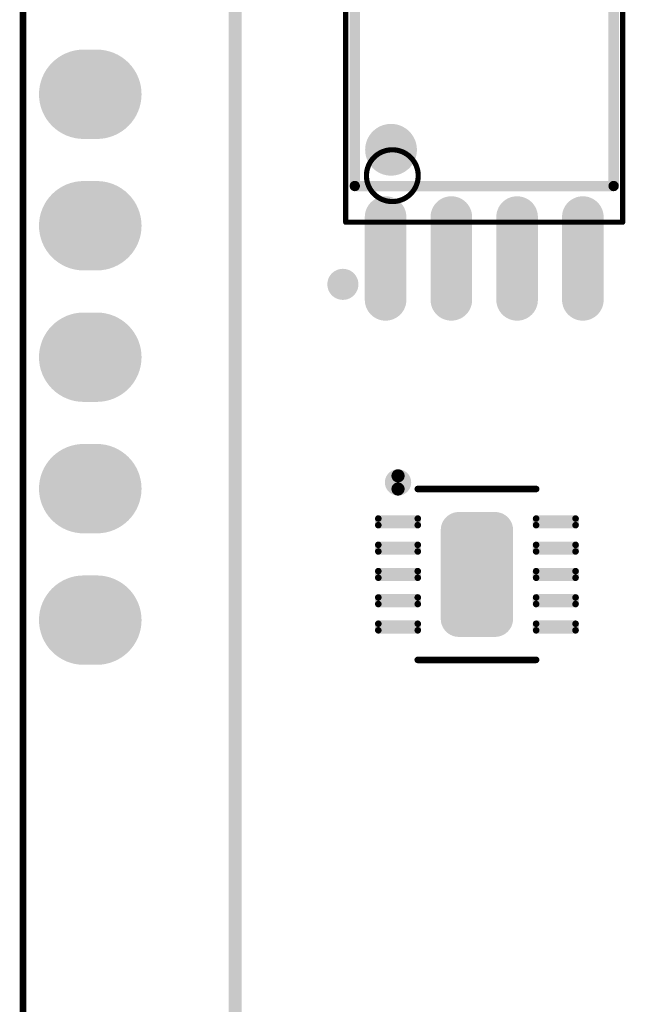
# Model space of a CAD drawing. Header units: millimetres. Extents: x 6.83 to 8, y 14.94 to 18.7.
# Tile 6 of 11: x 6.83 to 7.29, y 17 to 17.75. Entities that reach past the tile are written whole.
import ezdxf

# ---------------------------------------------------------------- set-up
doc = ezdxf.new("R2010")
doc.units = ezdxf.units.MM
doc.header["$MEASUREMENT"] = 0
for name, color, linetype in [('BottomLayer', 5, 'Continuous'), ('BottomOverlay', 54, 'Continuous'), ('BottomSolder', 6, 'Continuous'), ('KeepOutLayer', 6, 'Continuous'), ('Mechanical13', 56, 'Continuous'), ('MidLayer1', 16, 'Continuous'), ('MidLayer2', 76, 'Continuous'), ('MultiLayer', 9, 'Continuous'), ('TopLayer', 1, 'Continuous'), ('TopOverlay', 2, 'Continuous'), ('TopPaste', 8, 'Continuous'), ('TopSolder', 216, 'Continuous')]:
    doc.layers.add(name, color=color, linetype=linetype)

# ---------------------------------------------------------------- blocks, each defined once
blk = doc.blocks.new('BATTERY_BOX18650_DIP_____B_2')
at = {"layer": 'BottomOverlay', "const_width": 0.01}
blk.add_lwpolyline([(1.50744, 0.41142), (-1.52756, 0.41142)], dxfattribs=at)
blk = doc.blocks.new('QFN_10_3X3MM__8')
at = {"layer": 'TopLayer'}
for points, const_width in [([(-0.04375, 0.075, 1), (-0.04125, 0.075, 1)], 0.0025), ([(-0.03875, 0.075, 1), (-0.03625, 0.075, 1)], 0.0025), ([(-0.02375, 0.075, 1), (-0.02125, 0.075, 1)], 0.0025), ([(-0.01875, 0.075, 1), (-0.01625, 0.075, 1)], 0.0025), ([(-0.00375, 0.075, 1), (-0.00125, 0.075, 1)], 0.0025), ([(0.00125, 0.075, 1), (0.00375, 0.075, 1)], 0.0025), ([(0.01625, 0.075, 1), (0.01875, 0.075, 1)], 0.0025), ([(0.02125, 0.075, 1), (0.02375, 0.075, 1)], 0.0025), ([(0.03625, 0.075, 1), (0.03875, 0.075, 1)], 0.0025), ([(0.04125, 0.075, 1), (0.04375, 0.075, 1)], 0.0025), ([(-0.04375, 0.045, 1), (-0.04125, 0.045, 1)], 0.0025), ([(-0.03875, 0.045, 1), (-0.03625, 0.045, 1)], 0.0025), ([(-0.02375, 0.045, 1), (-0.02125, 0.045, 1)], 0.0025), ([(-0.01875, 0.045, 1), (-0.01625, 0.045, 1)], 0.0025), ([(-0.00375, 0.045, 1), (-0.00125, 0.045, 1)], 0.0025), ([(0.00125, 0.045, 1), (0.00375, 0.045, 1)], 0.0025), ([(0.01625, 0.045, 1), (0.01875, 0.045, 1)], 0.0025), ([(0.02125, 0.045, 1), (0.02375, 0.045, 1)], 0.0025), ([(0.03625, 0.045, 1), (0.03875, 0.045, 1)], 0.0025), ([(0.04125, 0.045, 1), (0.04375, 0.045, 1)], 0.0025), ([(-0.04062, 0.01375, 1), (-0.02687, 0.01375, 1)], 0.01375), ([(0.02688, 0.01375, 1), (0.04063, 0.01375, 1)], 0.01375), ([(-0.04062, -0.01375, 1), (-0.02687, -0.01375, 1)], 0.01375), ([(0.02688, -0.01375, 1), (0.04063, -0.01375, 1)], 0.01375), ([(-0.04375, -0.045, 1), (-0.04125, -0.045, 1)], 0.0025), ([(-0.03875, -0.045, 1), (-0.03625, -0.045, 1)], 0.0025), ([(-0.02375, -0.045, 1), (-0.02125, -0.045, 1)], 0.0025), ([(-0.01875, -0.045, 1), (-0.01625, -0.045, 1)], 0.0025), ([(-0.00375, -0.045, 1), (-0.00125, -0.045, 1)], 0.0025), ([(0.00125, -0.045, 1), (0.00375, -0.045, 1)], 0.0025), ([(0.01625, -0.045, 1), (0.01875, -0.045, 1)], 0.0025), ([(0.02125, -0.045, 1), (0.02375, -0.045, 1)], 0.0025), ([(0.03625, -0.045, 1), (0.03875, -0.045, 1)], 0.0025), ([(0.04125, -0.045, 1), (0.04375, -0.045, 1)], 0.0025), ([(-0.04375, -0.075, 1), (-0.04125, -0.075, 1)], 0.0025), ([(-0.03875, -0.075, 1), (-0.03625, -0.075, 1)], 0.0025), ([(-0.02375, -0.075, 1), (-0.02125, -0.075, 1)], 0.0025), ([(-0.01875, -0.075, 1), (-0.01625, -0.075, 1)], 0.0025), ([(-0.00375, -0.075, 1), (-0.00125, -0.075, 1)], 0.0025), ([(0.00125, -0.075, 1), (0.00375, -0.075, 1)], 0.0025), ([(0.01625, -0.075, 1), (0.01875, -0.075, 1)], 0.0025), ([(0.02125, -0.075, 1), (0.02375, -0.075, 1)], 0.0025), ([(0.03625, -0.075, 1), (0.03875, -0.075, 1)], 0.0025), ([(0.04125, -0.075, 1), (0.04375, -0.075, 1)], 0.0025)]:
    blk.add_lwpolyline(points, format="xyb", close=True, dxfattribs=dict(at, const_width=const_width))
for points in [[(-0.045, 0.045), (-0.035, 0.045), (-0.045, 0.075), (-0.035, 0.075)], [(-0.0425, 0.0425), (-0.0375, 0.0425), (-0.0425, 0.0775), (-0.0375, 0.0775)], [(-0.025, 0.045), (-0.015, 0.045), (-0.025, 0.075), (-0.015, 0.075)], [(-0.0225, 0.0425), (-0.0175, 0.0425), (-0.0225, 0.0775), (-0.0175, 0.0775)], [(-0.005, 0.045), (0.005, 0.045), (-0.005, 0.075), (0.005, 0.075)], [(-0.0025, 0.0425), (0.0025, 0.0425), (-0.0025, 0.0775), (0.0025, 0.0775)], [(0.015, 0.045), (0.025, 0.045), (0.015, 0.075), (0.025, 0.075)], [(0.0175, 0.0425), (0.0225, 0.0425), (0.0175, 0.0775), (0.0225, 0.0775)], [(0.035, 0.045), (0.045, 0.045), (0.035, 0.075), (0.045, 0.075)], [(0.0375, 0.0425), (0.0425, 0.0425), (0.0375, 0.0775), (0.0425, 0.0775)], [(-0.03375, -0.0275), (0.03375, -0.0275), (-0.03375, 0.0275), (0.03375, 0.0275)], [(-0.0475, -0.01375), (0.0475, -0.01375), (-0.0475, 0.01375), (0.0475, 0.01375)], [(-0.0425, -0.0775), (-0.0375, -0.0775), (-0.0425, -0.0425), (-0.0375, -0.0425)], [(-0.0225, -0.0775), (-0.0175, -0.0775), (-0.0225, -0.0425), (-0.0175, -0.0425)], [(-0.0025, -0.0775), (0.0025, -0.0775), (-0.0025, -0.0425), (0.0025, -0.0425)], [(0.0175, -0.0775), (0.0225, -0.0775), (0.0175, -0.0425), (0.0225, -0.0425)], [(0.0375, -0.0775), (0.0425, -0.0775), (0.0375, -0.0425), (0.0425, -0.0425)], [(-0.045, -0.075), (-0.035, -0.075), (-0.045, -0.045), (-0.035, -0.045)], [(-0.025, -0.075), (-0.015, -0.075), (-0.025, -0.045), (-0.015, -0.045)], [(-0.005, -0.075), (0.005, -0.075), (-0.005, -0.045), (0.005, -0.045)], [(0.015, -0.075), (0.025, -0.075), (0.015, -0.045), (0.025, -0.045)], [(0.035, -0.075), (0.045, -0.075), (0.035, -0.045), (0.045, -0.045)]]:
    blk.add_solid(points, dxfattribs=at)
at = {"layer": 'TopOverlay', "const_width": 0.005}
for points in [[(-0.065, 0.045), (-0.065, -0.045)], [(0.065, 0.045), (0.065, -0.045)]]:
    blk.add_lwpolyline(points, dxfattribs=at)
at = {"layer": 'TopOverlay'}
for points, const_width in [([(-0.06625, 0.045, 1), (-0.06375, 0.045, 1)], 0.0025), ([(0.06375, 0.045, 1), (0.06625, 0.045, 1)], 0.0025), ([(-0.06625, -0.045, 1), (-0.06375, -0.045, 1)], 0.0025), ([(0.06375, -0.045, 1), (0.06625, -0.045, 1)], 0.0025), ([(-0.065, -0.06, 1), (-0.075, -0.06, 1)], 0.01), ([(-0.0775, -0.06, 1), (-0.0725, -0.06, 1)], 0.005), ([(-0.0675, -0.06, 1), (-0.0625, -0.06, 1)], 0.005)]:
    blk.add_lwpolyline(points, format="xyb", close=True, dxfattribs=dict(at, const_width=const_width))
at = {"layer": 'TopPaste'}
for points, const_width in [([(-0.04375, 0.075, 1), (-0.04125, 0.075, 1)], 0.0025), ([(-0.03875, 0.075, 1), (-0.03625, 0.075, 1)], 0.0025), ([(-0.02375, 0.075, 1), (-0.02125, 0.075, 1)], 0.0025), ([(-0.01875, 0.075, 1), (-0.01625, 0.075, 1)], 0.0025), ([(-0.00375, 0.075, 1), (-0.00125, 0.075, 1)], 0.0025), ([(0.00125, 0.075, 1), (0.00375, 0.075, 1)], 0.0025), ([(0.01625, 0.075, 1), (0.01875, 0.075, 1)], 0.0025), ([(0.02125, 0.075, 1), (0.02375, 0.075, 1)], 0.0025), ([(0.03625, 0.075, 1), (0.03875, 0.075, 1)], 0.0025), ([(0.04125, 0.075, 1), (0.04375, 0.075, 1)], 0.0025), ([(-0.04375, 0.045, 1), (-0.04125, 0.045, 1)], 0.0025), ([(-0.03875, 0.045, 1), (-0.03625, 0.045, 1)], 0.0025), ([(-0.02375, 0.045, 1), (-0.02125, 0.045, 1)], 0.0025), ([(-0.01875, 0.045, 1), (-0.01625, 0.045, 1)], 0.0025), ([(-0.00375, 0.045, 1), (-0.00125, 0.045, 1)], 0.0025), ([(0.00125, 0.045, 1), (0.00375, 0.045, 1)], 0.0025), ([(0.01625, 0.045, 1), (0.01875, 0.045, 1)], 0.0025), ([(0.02125, 0.045, 1), (0.02375, 0.045, 1)], 0.0025), ([(0.03625, 0.045, 1), (0.03875, 0.045, 1)], 0.0025), ([(0.04125, 0.045, 1), (0.04375, 0.045, 1)], 0.0025), ([(-0.04062, 0.01375, 1), (-0.02687, 0.01375, 1)], 0.01375), ([(0.02688, 0.01375, 1), (0.04063, 0.01375, 1)], 0.01375), ([(-0.04062, -0.01375, 1), (-0.02687, -0.01375, 1)], 0.01375), ([(0.02688, -0.01375, 1), (0.04063, -0.01375, 1)], 0.01375), ([(-0.04375, -0.045, 1), (-0.04125, -0.045, 1)], 0.0025), ([(-0.03875, -0.045, 1), (-0.03625, -0.045, 1)], 0.0025), ([(-0.02375, -0.045, 1), (-0.02125, -0.045, 1)], 0.0025), ([(-0.01875, -0.045, 1), (-0.01625, -0.045, 1)], 0.0025), ([(-0.00375, -0.045, 1), (-0.00125, -0.045, 1)], 0.0025), ([(0.00125, -0.045, 1), (0.00375, -0.045, 1)], 0.0025), ([(0.01625, -0.045, 1), (0.01875, -0.045, 1)], 0.0025), ([(0.02125, -0.045, 1), (0.02375, -0.045, 1)], 0.0025), ([(0.03625, -0.045, 1), (0.03875, -0.045, 1)], 0.0025), ([(0.04125, -0.045, 1), (0.04375, -0.045, 1)], 0.0025), ([(-0.04375, -0.075, 1), (-0.04125, -0.075, 1)], 0.0025), ([(-0.03875, -0.075, 1), (-0.03625, -0.075, 1)], 0.0025), ([(-0.02375, -0.075, 1), (-0.02125, -0.075, 1)], 0.0025), ([(-0.01875, -0.075, 1), (-0.01625, -0.075, 1)], 0.0025), ([(-0.00375, -0.075, 1), (-0.00125, -0.075, 1)], 0.0025), ([(0.00125, -0.075, 1), (0.00375, -0.075, 1)], 0.0025), ([(0.01625, -0.075, 1), (0.01875, -0.075, 1)], 0.0025), ([(0.02125, -0.075, 1), (0.02375, -0.075, 1)], 0.0025), ([(0.03625, -0.075, 1), (0.03875, -0.075, 1)], 0.0025), ([(0.04125, -0.075, 1), (0.04375, -0.075, 1)], 0.0025)]:
    blk.add_lwpolyline(points, format="xyb", close=True, dxfattribs=dict(at, const_width=const_width))
for points in [[(-0.045, 0.045), (-0.035, 0.045), (-0.045, 0.075), (-0.035, 0.075)], [(-0.0425, 0.0425), (-0.0375, 0.0425), (-0.0425, 0.0775), (-0.0375, 0.0775)], [(-0.025, 0.045), (-0.015, 0.045), (-0.025, 0.075), (-0.015, 0.075)], [(-0.0225, 0.0425), (-0.0175, 0.0425), (-0.0225, 0.0775), (-0.0175, 0.0775)], [(-0.005, 0.045), (0.005, 0.045), (-0.005, 0.075), (0.005, 0.075)], [(-0.0025, 0.0425), (0.0025, 0.0425), (-0.0025, 0.0775), (0.0025, 0.0775)], [(0.015, 0.045), (0.025, 0.045), (0.015, 0.075), (0.025, 0.075)], [(0.0175, 0.0425), (0.0225, 0.0425), (0.0175, 0.0775), (0.0225, 0.0775)], [(0.035, 0.045), (0.045, 0.045), (0.035, 0.075), (0.045, 0.075)], [(0.0375, 0.0425), (0.0425, 0.0425), (0.0375, 0.0775), (0.0425, 0.0775)], [(-0.03375, -0.0275), (0.03375, -0.0275), (-0.03375, 0.0275), (0.03375, 0.0275)], [(-0.0475, -0.01375), (0.0475, -0.01375), (-0.0475, 0.01375), (0.0475, 0.01375)], [(-0.0425, -0.0775), (-0.0375, -0.0775), (-0.0425, -0.0425), (-0.0375, -0.0425)], [(-0.0225, -0.0775), (-0.0175, -0.0775), (-0.0225, -0.0425), (-0.0175, -0.0425)], [(-0.0025, -0.0775), (0.0025, -0.0775), (-0.0025, -0.0425), (0.0025, -0.0425)], [(0.0175, -0.0775), (0.0225, -0.0775), (0.0175, -0.0425), (0.0225, -0.0425)], [(0.0375, -0.0775), (0.0425, -0.0775), (0.0375, -0.0425), (0.0425, -0.0425)], [(-0.045, -0.075), (-0.035, -0.075), (-0.045, -0.045), (-0.035, -0.045)], [(-0.025, -0.075), (-0.015, -0.075), (-0.025, -0.045), (-0.015, -0.045)], [(-0.005, -0.075), (0.005, -0.075), (-0.005, -0.045), (0.005, -0.045)], [(0.015, -0.075), (0.025, -0.075), (0.015, -0.045), (0.025, -0.045)], [(0.035, -0.075), (0.045, -0.075), (0.035, -0.045), (0.045, -0.045)]]:
    blk.add_solid(points, dxfattribs=at)
at = {"layer": 'TopSolder'}
for points, const_width in [([(-0.04375, 0.075, 1), (-0.04125, 0.075, 1)], 0.0025), ([(-0.03875, 0.075, 1), (-0.03625, 0.075, 1)], 0.0025), ([(-0.02375, 0.075, 1), (-0.02125, 0.075, 1)], 0.0025), ([(-0.01875, 0.075, 1), (-0.01625, 0.075, 1)], 0.0025), ([(-0.00375, 0.075, 1), (-0.00125, 0.075, 1)], 0.0025), ([(0.00125, 0.075, 1), (0.00375, 0.075, 1)], 0.0025), ([(0.01625, 0.075, 1), (0.01875, 0.075, 1)], 0.0025), ([(0.02125, 0.075, 1), (0.02375, 0.075, 1)], 0.0025), ([(0.03625, 0.075, 1), (0.03875, 0.075, 1)], 0.0025), ([(0.04125, 0.075, 1), (0.04375, 0.075, 1)], 0.0025), ([(-0.04375, 0.045, 1), (-0.04125, 0.045, 1)], 0.0025), ([(-0.03875, 0.045, 1), (-0.03625, 0.045, 1)], 0.0025), ([(-0.02375, 0.045, 1), (-0.02125, 0.045, 1)], 0.0025), ([(-0.01875, 0.045, 1), (-0.01625, 0.045, 1)], 0.0025), ([(-0.00375, 0.045, 1), (-0.00125, 0.045, 1)], 0.0025), ([(0.00125, 0.045, 1), (0.00375, 0.045, 1)], 0.0025), ([(0.01625, 0.045, 1), (0.01875, 0.045, 1)], 0.0025), ([(0.02125, 0.045, 1), (0.02375, 0.045, 1)], 0.0025), ([(0.03625, 0.045, 1), (0.03875, 0.045, 1)], 0.0025), ([(0.04125, 0.045, 1), (0.04375, 0.045, 1)], 0.0025), ([(-0.04062, 0.01375, 1), (-0.02687, 0.01375, 1)], 0.01375), ([(0.02688, 0.01375, 1), (0.04063, 0.01375, 1)], 0.01375), ([(-0.04062, -0.01375, 1), (-0.02687, -0.01375, 1)], 0.01375), ([(0.02688, -0.01375, 1), (0.04063, -0.01375, 1)], 0.01375), ([(-0.04375, -0.045, 1), (-0.04125, -0.045, 1)], 0.0025), ([(-0.03875, -0.045, 1), (-0.03625, -0.045, 1)], 0.0025), ([(-0.02375, -0.045, 1), (-0.02125, -0.045, 1)], 0.0025), ([(-0.01875, -0.045, 1), (-0.01625, -0.045, 1)], 0.0025), ([(-0.00375, -0.045, 1), (-0.00125, -0.045, 1)], 0.0025), ([(0.00125, -0.045, 1), (0.00375, -0.045, 1)], 0.0025), ([(0.01625, -0.045, 1), (0.01875, -0.045, 1)], 0.0025), ([(0.02125, -0.045, 1), (0.02375, -0.045, 1)], 0.0025), ([(0.03625, -0.045, 1), (0.03875, -0.045, 1)], 0.0025), ([(0.04125, -0.045, 1), (0.04375, -0.045, 1)], 0.0025), ([(-0.04375, -0.075, 1), (-0.04125, -0.075, 1)], 0.0025), ([(-0.03875, -0.075, 1), (-0.03625, -0.075, 1)], 0.0025), ([(-0.02375, -0.075, 1), (-0.02125, -0.075, 1)], 0.0025), ([(-0.01875, -0.075, 1), (-0.01625, -0.075, 1)], 0.0025), ([(-0.00375, -0.075, 1), (-0.00125, -0.075, 1)], 0.0025), ([(0.00125, -0.075, 1), (0.00375, -0.075, 1)], 0.0025), ([(0.01625, -0.075, 1), (0.01875, -0.075, 1)], 0.0025), ([(0.02125, -0.075, 1), (0.02375, -0.075, 1)], 0.0025), ([(0.03625, -0.075, 1), (0.03875, -0.075, 1)], 0.0025), ([(0.04125, -0.075, 1), (0.04375, -0.075, 1)], 0.0025)]:
    blk.add_lwpolyline(points, format="xyb", close=True, dxfattribs=dict(at, const_width=const_width))
for points in [[(-0.045, 0.045), (-0.035, 0.045), (-0.045, 0.075), (-0.035, 0.075)], [(-0.0425, 0.0425), (-0.0375, 0.0425), (-0.0425, 0.0775), (-0.0375, 0.0775)], [(-0.025, 0.045), (-0.015, 0.045), (-0.025, 0.075), (-0.015, 0.075)], [(-0.0225, 0.0425), (-0.0175, 0.0425), (-0.0225, 0.0775), (-0.0175, 0.0775)], [(-0.005, 0.045), (0.005, 0.045), (-0.005, 0.075), (0.005, 0.075)], [(-0.0025, 0.0425), (0.0025, 0.0425), (-0.0025, 0.0775), (0.0025, 0.0775)], [(0.015, 0.045), (0.025, 0.045), (0.015, 0.075), (0.025, 0.075)], [(0.0175, 0.0425), (0.0225, 0.0425), (0.0175, 0.0775), (0.0225, 0.0775)], [(0.035, 0.045), (0.045, 0.045), (0.035, 0.075), (0.045, 0.075)], [(0.0375, 0.0425), (0.0425, 0.0425), (0.0375, 0.0775), (0.0425, 0.0775)], [(-0.03375, -0.0275), (0.03375, -0.0275), (-0.03375, 0.0275), (0.03375, 0.0275)], [(-0.0475, -0.01375), (0.0475, -0.01375), (-0.0475, 0.01375), (0.0475, 0.01375)], [(-0.0425, -0.0775), (-0.0375, -0.0775), (-0.0425, -0.0425), (-0.0375, -0.0425)], [(-0.0225, -0.0775), (-0.0175, -0.0775), (-0.0225, -0.0425), (-0.0175, -0.0425)], [(-0.0025, -0.0775), (0.0025, -0.0775), (-0.0025, -0.0425), (0.0025, -0.0425)], [(0.0175, -0.0775), (0.0225, -0.0775), (0.0175, -0.0425), (0.0225, -0.0425)], [(0.0375, -0.0775), (0.0425, -0.0775), (0.0375, -0.0425), (0.0425, -0.0425)], [(-0.045, -0.075), (-0.035, -0.075), (-0.045, -0.045), (-0.035, -0.045)], [(-0.025, -0.075), (-0.015, -0.075), (-0.025, -0.045), (-0.015, -0.045)], [(-0.005, -0.075), (0.005, -0.075), (-0.005, -0.045), (0.005, -0.045)], [(0.015, -0.075), (0.025, -0.075), (0.015, -0.045), (0.025, -0.045)], [(0.035, -0.075), (0.045, -0.075), (0.035, -0.045), (0.045, -0.045)]]:
    blk.add_solid(points, dxfattribs=at)
blk = doc.blocks.new('SOP_8_208____11')
at = {"layer": 'Mechanical13', "const_width": 0.00394}
for points in [[(-0.10531, 0.1063), (0.10532, 0.1063)], [(-0.10531, -0.1063), (-0.10531, 0.1063)], [(0.10532, -0.1063), (0.10532, 0.1063)], [(-0.10531, -0.1063), (0.10532, -0.1063)]]:
    blk.add_lwpolyline(points, dxfattribs=at)
at = {"layer": 'Mechanical13'}
for points, const_width in [([(-0.1063, 0.1063, 1), (-0.10433, 0.1063, 1)], 0.00197), ([(-0.1063, 0.1063, 1), (-0.10433, 0.1063, 1)], 0.00197), ([(0.10433, 0.1063, 1), (0.1063, 0.1063, 1)], 0.00197), ([(0.10433, 0.1063, 1), (0.1063, 0.1063, 1)], 0.00197), ([(-0.0502, -0.07087, 1), (-0.08957, -0.07087, 1)], 0.00394), ([(-0.09055, -0.07087, 1), (-0.08858, -0.07087, 1)], 0.00197), ([(-0.05118, -0.07087, 1), (-0.04921, -0.07087, 1)], 0.00197), ([(-0.1063, -0.1063, 1), (-0.10433, -0.1063, 1)], 0.00197), ([(-0.1063, -0.1063, 1), (-0.10433, -0.1063, 1)], 0.00197), ([(0.10433, -0.1063, 1), (0.1063, -0.1063, 1)], 0.00197), ([(0.10433, -0.1063, 1), (0.1063, -0.1063, 1)], 0.00197)]:
    blk.add_lwpolyline(points, format="xyb", close=True, dxfattribs=dict(at, const_width=const_width))
at = {"layer": 'TopLayer', "const_width": 0.02362}
for points in [[(-0.075, 0.10236), (-0.075, 0.16535)], [(-0.025, 0.10236), (-0.025, 0.16535)], [(0.025, 0.10236), (0.025, 0.16535)], [(0.075, 0.10236), (0.075, 0.16535)], [(-0.075, -0.16535), (-0.075, -0.10236)], [(-0.025, -0.16535), (-0.025, -0.10236)], [(0.025, -0.16535), (0.025, -0.10236)], [(0.075, -0.16535), (0.075, -0.10236)]]:
    blk.add_lwpolyline(points, dxfattribs=at)
at = {"layer": 'TopLayer', "const_width": 0.01181}
for points in [[(-0.08091, 0.16535, 1), (-0.06909, 0.16535, 1)], [(-0.03091, 0.16535, 1), (-0.01909, 0.16535, 1)], [(0.01909, 0.16535, 1), (0.03091, 0.16535, 1)], [(0.06909, 0.16535, 1), (0.08091, 0.16535, 1)], [(-0.08091, 0.10236, 1), (-0.06909, 0.10236, 1)], [(-0.03091, 0.10236, 1), (-0.01909, 0.10236, 1)], [(0.01909, 0.10236, 1), (0.03091, 0.10236, 1)], [(0.06909, 0.10236, 1), (0.08091, 0.10236, 1)], [(-0.08091, -0.10236, 1), (-0.06909, -0.10236, 1)], [(-0.03091, -0.10236, 1), (-0.01909, -0.10236, 1)], [(0.01909, -0.10236, 1), (0.03091, -0.10236, 1)], [(0.06909, -0.10236, 1), (0.08091, -0.10236, 1)], [(-0.08091, -0.16535, 1), (-0.06909, -0.16535, 1)], [(-0.03091, -0.16535, 1), (-0.01909, -0.16535, 1)], [(0.01909, -0.16535, 1), (0.03091, -0.16535, 1)], [(0.06909, -0.16535, 1), (0.08091, -0.16535, 1)]]:
    blk.add_lwpolyline(points, format="xyb", close=True, dxfattribs=at)
at = {"layer": 'TopOverlay', "const_width": 0.00787}
for points in [[(-0.09843, 0.07874), (0.09843, 0.07874)], [(-0.09843, -0.07874), (-0.09843, 0.07874)], [(0.09843, -0.07874), (0.09843, 0.07874)], [(-0.09843, -0.07874), (0.09843, -0.07874)]]:
    blk.add_lwpolyline(points, dxfattribs=at)
at = {"layer": 'TopOverlay'}
for points, const_width in [([(-0.10039, 0.07874, 1), (-0.09646, 0.07874, 1)], 0.00394), ([(-0.10039, 0.07874, 1), (-0.09646, 0.07874, 1)], 0.00394), ([(0.09646, 0.07874, 1), (0.10039, 0.07874, 1)], 0.00394), ([(0.09646, 0.07874, 1), (0.10039, 0.07874, 1)], 0.00394), ([(-0.06102, -0.05118, 1), (-0.08071, -0.05118, 1)], 0.01969), ([(-0.08563, -0.05118, 1), (-0.07579, -0.05118, 1)], 0.00984), ([(-0.06594, -0.05118, 1), (-0.0561, -0.05118, 1)], 0.00984), ([(-0.10039, -0.07874, 1), (-0.09646, -0.07874, 1)], 0.00394), ([(-0.10039, -0.07874, 1), (-0.09646, -0.07874, 1)], 0.00394), ([(0.09646, -0.07874, 1), (0.10039, -0.07874, 1)], 0.00394), ([(0.09646, -0.07874, 1), (0.10039, -0.07874, 1)], 0.00394), ([(-0.10157, -0.15354, 1), (-0.11339, -0.15354, 1)], 0.01181), ([(-0.11634, -0.15354, 1), (-0.11043, -0.15354, 1)], 0.00591), ([(-0.10453, -0.15354, 1), (-0.09862, -0.15354, 1)], 0.00591)]:
    blk.add_lwpolyline(points, format="xyb", close=True, dxfattribs=dict(at, const_width=const_width))
at = {"layer": 'TopPaste', "const_width": 0.02362}
for points in [[(-0.075, 0.10236), (-0.075, 0.16535)], [(-0.025, 0.10236), (-0.025, 0.16535)], [(0.025, 0.10236), (0.025, 0.16535)], [(0.075, 0.10236), (0.075, 0.16535)], [(-0.075, -0.16535), (-0.075, -0.10236)], [(-0.025, -0.16535), (-0.025, -0.10236)], [(0.025, -0.16535), (0.025, -0.10236)], [(0.075, -0.16535), (0.075, -0.10236)]]:
    blk.add_lwpolyline(points, dxfattribs=at)
at = {"layer": 'TopPaste', "const_width": 0.01181}
for points in [[(-0.08091, 0.16535, 1), (-0.06909, 0.16535, 1)], [(-0.03091, 0.16535, 1), (-0.01909, 0.16535, 1)], [(0.01909, 0.16535, 1), (0.03091, 0.16535, 1)], [(0.06909, 0.16535, 1), (0.08091, 0.16535, 1)], [(-0.08091, 0.10236, 1), (-0.06909, 0.10236, 1)], [(-0.03091, 0.10236, 1), (-0.01909, 0.10236, 1)], [(0.01909, 0.10236, 1), (0.03091, 0.10236, 1)], [(0.06909, 0.10236, 1), (0.08091, 0.10236, 1)], [(-0.08091, -0.10236, 1), (-0.06909, -0.10236, 1)], [(-0.03091, -0.10236, 1), (-0.01909, -0.10236, 1)], [(0.01909, -0.10236, 1), (0.03091, -0.10236, 1)], [(0.06909, -0.10236, 1), (0.08091, -0.10236, 1)], [(-0.08091, -0.16535, 1), (-0.06909, -0.16535, 1)], [(-0.03091, -0.16535, 1), (-0.01909, -0.16535, 1)], [(0.01909, -0.16535, 1), (0.03091, -0.16535, 1)], [(0.06909, -0.16535, 1), (0.08091, -0.16535, 1)]]:
    blk.add_lwpolyline(points, format="xyb", close=True, dxfattribs=at)
at = {"layer": 'TopSolder', "const_width": 0.03162}
for points in [[(-0.075, 0.10236), (-0.075, 0.16535)], [(-0.025, 0.10236), (-0.025, 0.16535)], [(0.025, 0.10236), (0.025, 0.16535)], [(0.075, 0.10236), (0.075, 0.16535)], [(-0.075, -0.16535), (-0.075, -0.10236)], [(-0.025, -0.16535), (-0.025, -0.10236)], [(0.025, -0.16535), (0.025, -0.10236)], [(0.075, -0.16535), (0.075, -0.10236)]]:
    blk.add_lwpolyline(points, dxfattribs=at)
at = {"layer": 'TopSolder', "const_width": 0.01581}
for points in [[(-0.08291, 0.16535, 1), (-0.06709, 0.16535, 1)], [(-0.03291, 0.16535, 1), (-0.01709, 0.16535, 1)], [(0.01709, 0.16535, 1), (0.03291, 0.16535, 1)], [(0.06709, 0.16535, 1), (0.08291, 0.16535, 1)], [(-0.08291, 0.10236, 1), (-0.06709, 0.10236, 1)], [(-0.03291, 0.10236, 1), (-0.01709, 0.10236, 1)], [(0.01709, 0.10236, 1), (0.03291, 0.10236, 1)], [(0.06709, 0.10236, 1), (0.08291, 0.10236, 1)], [(-0.08291, -0.10236, 1), (-0.06709, -0.10236, 1)], [(-0.03291, -0.10236, 1), (-0.01709, -0.10236, 1)], [(0.01709, -0.10236, 1), (0.03291, -0.10236, 1)], [(0.06709, -0.10236, 1), (0.08291, -0.10236, 1)], [(-0.08291, -0.16535, 1), (-0.06709, -0.16535, 1)], [(-0.03291, -0.16535, 1), (-0.01709, -0.16535, 1)], [(0.01709, -0.16535, 1), (0.03291, -0.16535, 1)], [(0.06709, -0.16535, 1), (0.08291, -0.16535, 1)]]:
    blk.add_lwpolyline(points, format="xyb", close=True, dxfattribs=at)
blk = doc.blocks.new('SIP11_B_15')
at = {"layer": 'BottomLayer', "const_width": 0.06}
for points in [[(0.005, 0.4), (-0.005, 0.4)], [(0.005, 0.3), (-0.005, 0.3)], [(0.005, 0.2), (-0.005, 0.2)], [(0.005, 0.1), (-0.005, 0.1)], [(0.005, 0), (-0.005, 0)]]:
    blk.add_lwpolyline(points, dxfattribs=at)
at = {"layer": 'BottomLayer', "const_width": 0.03}
for points in [[(-0.02, 0.4, 1), (0.01, 0.4, 1)], [(-0.01, 0.4, 1), (0.02, 0.4, 1)], [(-0.02, 0.3, 1), (0.01, 0.3, 1)], [(-0.01, 0.3, 1), (0.02, 0.3, 1)], [(-0.02, 0.2, 1), (0.01, 0.2, 1)], [(-0.01, 0.2, 1), (0.02, 0.2, 1)], [(-0.02, 0.1, 1), (0.01, 0.1, 1)], [(-0.01, 0.1, 1), (0.02, 0.1, 1)], [(-0.02, 0, 1), (0.01, 0, 1)], [(-0.01, 0, 1), (0.02, 0, 1)]]:
    blk.add_lwpolyline(points, format="xyb", close=True, dxfattribs=at)
at = {"layer": 'BottomSolder', "const_width": 0.068}
for points in [[(0.005, 0.4), (-0.005, 0.4)], [(0.005, 0.3), (-0.005, 0.3)], [(0.005, 0.2), (-0.005, 0.2)], [(0.005, 0.1), (-0.005, 0.1)], [(0.005, 0), (-0.005, 0)]]:
    blk.add_lwpolyline(points, dxfattribs=at)
at = {"layer": 'BottomSolder', "const_width": 0.034}
for points in [[(-0.022, 0.4, 1), (0.012, 0.4, 1)], [(-0.012, 0.4, 1), (0.022, 0.4, 1)], [(-0.022, 0.3, 1), (0.012, 0.3, 1)], [(-0.012, 0.3, 1), (0.022, 0.3, 1)], [(-0.022, 0.2, 1), (0.012, 0.2, 1)], [(-0.012, 0.2, 1), (0.022, 0.2, 1)], [(-0.022, 0.1, 1), (0.012, 0.1, 1)], [(-0.012, 0.1, 1), (0.022, 0.1, 1)], [(-0.022, 0, 1), (0.012, 0, 1)], [(-0.012, 0, 1), (0.022, 0, 1)]]:
    blk.add_lwpolyline(points, format="xyb", close=True, dxfattribs=at)
at = {"layer": 'MidLayer1', "const_width": 0.06}
for points in [[(0.005, 0.4), (-0.005, 0.4)], [(0.005, 0.3), (-0.005, 0.3)], [(0.005, 0.2), (-0.005, 0.2)], [(0.005, 0.1), (-0.005, 0.1)], [(0.005, 0), (-0.005, 0)]]:
    blk.add_lwpolyline(points, dxfattribs=at)
at = {"layer": 'MidLayer1', "const_width": 0.03}
for points in [[(-0.02, 0.4, 1), (0.01, 0.4, 1)], [(-0.01, 0.4, 1), (0.02, 0.4, 1)], [(-0.02, 0.3, 1), (0.01, 0.3, 1)], [(-0.01, 0.3, 1), (0.02, 0.3, 1)], [(-0.02, 0.2, 1), (0.01, 0.2, 1)], [(-0.01, 0.2, 1), (0.02, 0.2, 1)], [(-0.02, 0.1, 1), (0.01, 0.1, 1)], [(-0.01, 0.1, 1), (0.02, 0.1, 1)], [(-0.02, 0, 1), (0.01, 0, 1)], [(-0.01, 0, 1), (0.02, 0, 1)]]:
    blk.add_lwpolyline(points, format="xyb", close=True, dxfattribs=at)
at = {"layer": 'MidLayer2', "const_width": 0.06}
for points in [[(0.005, 0.4), (-0.005, 0.4)], [(0.005, 0.3), (-0.005, 0.3)], [(0.005, 0.2), (-0.005, 0.2)], [(0.005, 0.1), (-0.005, 0.1)], [(0.005, 0), (-0.005, 0)]]:
    blk.add_lwpolyline(points, dxfattribs=at)
at = {"layer": 'MidLayer2', "const_width": 0.03}
for points in [[(-0.02, 0.4, 1), (0.01, 0.4, 1)], [(-0.01, 0.4, 1), (0.02, 0.4, 1)], [(-0.02, 0.3, 1), (0.01, 0.3, 1)], [(-0.01, 0.3, 1), (0.02, 0.3, 1)], [(-0.02, 0.2, 1), (0.01, 0.2, 1)], [(-0.01, 0.2, 1), (0.02, 0.2, 1)], [(-0.02, 0.1, 1), (0.01, 0.1, 1)], [(-0.01, 0.1, 1), (0.02, 0.1, 1)], [(-0.02, 0, 1), (0.01, 0, 1)], [(-0.01, 0, 1), (0.02, 0, 1)]]:
    blk.add_lwpolyline(points, format="xyb", close=True, dxfattribs=at)
at = {"layer": 'MultiLayer', "const_width": 0.06}
for points in [[(0.005, 0.4), (-0.005, 0.4)], [(0.005, 0.3), (-0.005, 0.3)], [(0.005, 0.2), (-0.005, 0.2)], [(0.005, 0.1), (-0.005, 0.1)], [(0.005, 0), (-0.005, 0)]]:
    blk.add_lwpolyline(points, dxfattribs=at)
at = {"layer": 'MultiLayer', "const_width": 0.03}
for points in [[(-0.02, 0.4, 1), (0.01, 0.4, 1)], [(-0.01, 0.4, 1), (0.02, 0.4, 1)], [(-0.02, 0.3, 1), (0.01, 0.3, 1)], [(-0.01, 0.3, 1), (0.02, 0.3, 1)], [(-0.02, 0.2, 1), (0.01, 0.2, 1)], [(-0.01, 0.2, 1), (0.02, 0.2, 1)], [(-0.02, 0.1, 1), (0.01, 0.1, 1)], [(-0.01, 0.1, 1), (0.02, 0.1, 1)], [(-0.02, 0, 1), (0.01, 0, 1)], [(-0.01, 0, 1), (0.02, 0, 1)]]:
    blk.add_lwpolyline(points, format="xyb", close=True, dxfattribs=at)
at = {"layer": 'TopLayer', "const_width": 0.06}
for points in [[(0.005, 0.4), (-0.005, 0.4)], [(0.005, 0.3), (-0.005, 0.3)], [(0.005, 0.2), (-0.005, 0.2)], [(0.005, 0.1), (-0.005, 0.1)], [(0.005, 0), (-0.005, 0)]]:
    blk.add_lwpolyline(points, dxfattribs=at)
at = {"layer": 'TopLayer', "const_width": 0.03}
for points in [[(-0.02, 0.4, 1), (0.01, 0.4, 1)], [(-0.01, 0.4, 1), (0.02, 0.4, 1)], [(-0.02, 0.3, 1), (0.01, 0.3, 1)], [(-0.01, 0.3, 1), (0.02, 0.3, 1)], [(-0.02, 0.2, 1), (0.01, 0.2, 1)], [(-0.01, 0.2, 1), (0.02, 0.2, 1)], [(-0.02, 0.1, 1), (0.01, 0.1, 1)], [(-0.01, 0.1, 1), (0.02, 0.1, 1)], [(-0.02, 0, 1), (0.01, 0, 1)], [(-0.01, 0, 1), (0.02, 0, 1)]]:
    blk.add_lwpolyline(points, format="xyb", close=True, dxfattribs=at)
at = {"layer": 'TopSolder', "const_width": 0.068}
for points in [[(0.005, 0.4), (-0.005, 0.4)], [(0.005, 0.3), (-0.005, 0.3)], [(0.005, 0.2), (-0.005, 0.2)], [(0.005, 0.1), (-0.005, 0.1)], [(0.005, 0), (-0.005, 0)]]:
    blk.add_lwpolyline(points, dxfattribs=at)
at = {"layer": 'TopSolder', "const_width": 0.034}
for points in [[(-0.022, 0.4, 1), (0.012, 0.4, 1)], [(-0.012, 0.4, 1), (0.022, 0.4, 1)], [(-0.022, 0.3, 1), (0.012, 0.3, 1)], [(-0.012, 0.3, 1), (0.022, 0.3, 1)], [(-0.022, 0.2, 1), (0.012, 0.2, 1)], [(-0.012, 0.2, 1), (0.022, 0.2, 1)], [(-0.022, 0.1, 1), (0.012, 0.1, 1)], [(-0.012, 0.1, 1), (0.022, 0.1, 1)], [(-0.022, 0, 1), (0.012, 0, 1)], [(-0.012, 0, 1), (0.022, 0, 1)]]:
    blk.add_lwpolyline(points, format="xyb", close=True, dxfattribs=at)

msp = doc.modelspace()

# ---------------------------------------------------------------- linework, layer by layer
at = {"layer": 'KeepOutLayer', "const_width": 0.005}
msp.add_lwpolyline([(6.83373, 15.10773), (6.83373, 18.63135)], dxfattribs=at)

# ---------------------------------------------------------------- block references
for name, p, rotation in [('BATTERY_BOX18650_DIP_____B_2', (7.40656, 16.84395), 90), ('SIP11_B_15', (6.88489, 17.2959), 360), ('SOP_8_208____11', (7.18447, 17.70486), 360), ('QFN_10_3X3MM__8', (7.17893, 17.33065), 270)]:
    msp.add_blockref(name, p, dxfattribs=dict(rotation=rotation))

doc.saveas('drawing.dxf')
